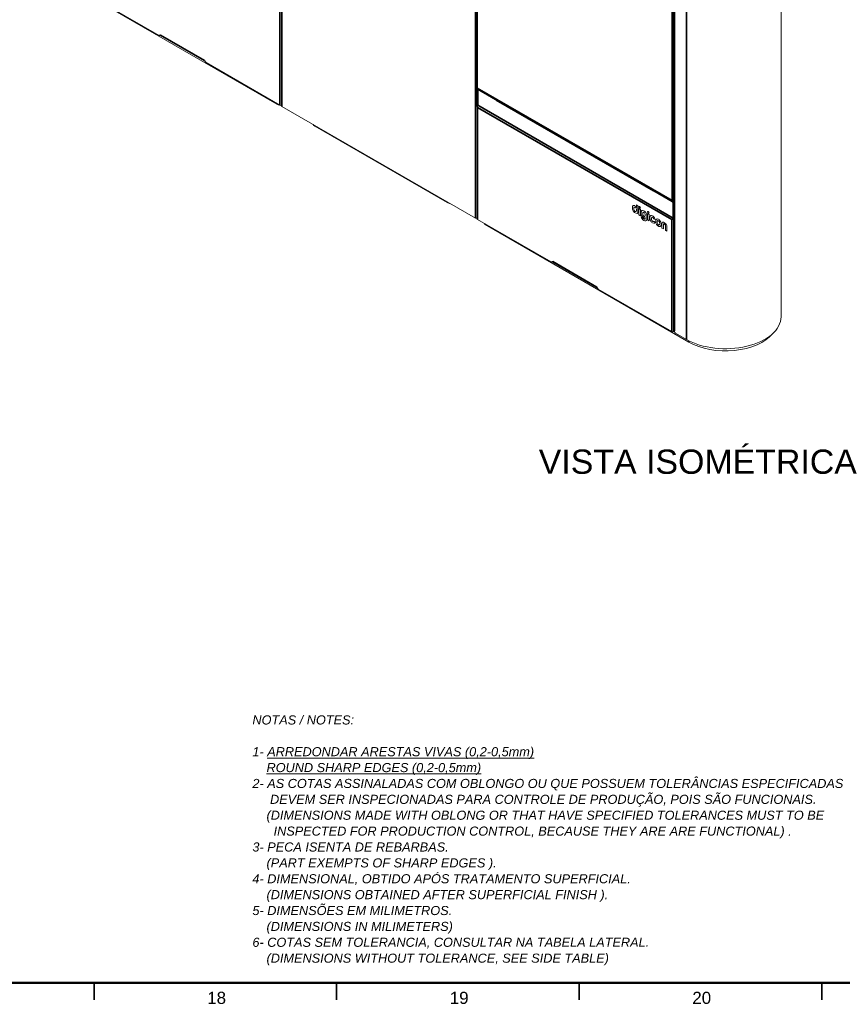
# Model space of a CAD drawing. Header units: millimetres. Extents: x 4 to 1188, y 1 to 840.
# Tile 144 of 203: x 829 to 999, y 1 to 204. Entities that reach past the tile are written whole.
import ezdxf

# ---------------------------------------------------------------- set-up
doc = ezdxf.new("R2010")
doc.units = ezdxf.units.MM
doc.layers.add('1', color=7, linetype='Continuous')
doc.layers.add('256', color=7, linetype='Continuous')
doc.styles.add('Arial Unicode MS', font='Arial Unicode MS')

msp = doc.modelspace()

# ---------------------------------------------------------------- linework, layer by layer
at = {"layer": '1', "color": 154, "linetype": 'Continuous', "lineweight": 13}
for p, q in [((883.1451, 298.3286), (883.1451, 185.7687)), ((923.4574, 267.4504), (923.4574, 189.475)), ((986.1064, 142.3019), (986.1064, 256.7281)), ((964.0349, 247.9216), (964.0349, 139.5608)), ((840.2266, 210.3219), (882.1984, 186.0895)), ((842.7216, 209.0388), (857.8891, 200.2819)), ((858.0319, 200.2678), (858.1532, 200.3377)), ((858.0911, 200.3986), (858.1921, 200.3402)), ((858.2513, 200.2094), (867.3427, 194.9605)), ((867.2835, 195.0913), (867.3845, 195.033)), ((867.5866, 194.6831), (882.754, 185.9262)), ((923.4372, 189.405), (923.4372, 189.23)), ((923.4581, 189.4342), (923.4669, 189.4393)), ((927.2361, 187.1946), (923.4581, 189.3758)), ((927.2361, 187.0197), (923.4581, 189.2009)), ((923.4931, 189.4131), (963.6972, 166.2013)), ((923.5735, 189.1342), (923.5735, 185.9378)), ((883.2288, 185.652), (923.0894, 162.6385)), ((923.4805, 185.6171), (923.4805, 162.481)), ((923.5642, 185.9262), (923.5738, 185.9317)), ((923.6093, 185.876), (963.9143, 162.6058)), ((890.0271, 181.5696), (917.3012, 165.8228)), ((959.8005, 168.451), (959.8005, 168.2869)), ((963.6622, 166.164), (959.8842, 168.3452)), ((963.6622, 165.9891), (959.8842, 168.1703)), ((955.4591, 164.7649), (955.4591, 164.7618)), ((955.4591, 164.7618), (955.4591, 164.7616)), ((955.7739, 164.6005), (955.774, 164.6006)), ((955.774, 164.6006), (955.7741, 164.5992)), ((955.774, 164.5991), (955.7741, 164.5992)), ((955.7741, 164.6011), (955.7742, 164.6012)), ((955.8426, 164.8473), (955.8427, 164.8474)), ((955.9469, 165.2035), (955.947, 165.2036)), ((956.153, 165.0334), (956.1531, 165.0335)), ((956.3007, 164.7958), (956.2696, 164.8556)), ((956.3007, 164.7961), (956.2697, 164.8557)), ((956.2991, 165.3935), (956.2992, 165.3936)), ((956.2991, 165.3935), (956.3007, 164.7958)), ((956.6141, 165.2116), (956.2991, 165.3935)), ((956.6142, 165.2117), (956.2992, 165.3936)), ((956.6141, 165.2116), (956.6142, 165.2117)), ((956.6172, 164.0182), (956.6141, 165.2116)), ((956.6173, 164.0183), (956.6142, 165.2117)), ((956.7906, 164.5944), (956.7907, 164.5945)), ((956.7906, 164.5944), (956.7939, 163.3045)), ((957.1137, 164.409), (956.7906, 164.5944)), ((957.1138, 164.409), (956.7907, 164.5945)), ((957.117, 163.1191), (957.1137, 164.409)), ((957.1137, 164.409), (957.1138, 164.409)), ((957.1171, 163.1191), (957.1138, 164.409)), ((964.0349, 166.3209), (963.7632, 166.164)), ((964.0349, 166.1459), (963.7632, 165.9891)), ((963.7686, 166.2013), (964.0349, 166.3551)), ((956.0436, 164.0241), (956.0442, 164.0238)), ((956.0437, 164.0242), (956.0443, 164.0239)), ((956.2376, 164.02), (956.2379, 164.0203)), ((956.3019, 164.2961), (956.3019, 164.2967)), ((956.6172, 164.017), (956.6173, 164.0171)), ((956.6173, 164.0171), (956.6173, 164.0183)), ((956.7939, 163.3045), (957.117, 163.1191)), ((957.117, 163.1191), (957.1171, 163.1191)), ((957.6382, 162.7007), (957.3001, 162.8947)), ((957.3001, 162.8947), (957.3002, 162.8947)), ((957.3001, 162.8947), (957.3001, 162.8945)), ((957.6383, 162.7007), (957.3002, 162.8947)), ((957.5875, 163.5596), (957.5875, 163.5583)), ((957.5876, 163.5597), (957.5876, 163.5584)), ((957.6382, 162.7007), (957.6383, 162.7007)), ((957.6561, 163.8065), (957.6562, 163.8066)), ((957.6578, 163.2053), (957.6579, 163.2054)), ((957.7519, 162.5244), (957.752, 162.5244)), ((957.8225, 164.1325), (957.8226, 164.1326)), ((957.825, 164.1308), (957.8225, 164.1325)), ((957.8251, 164.1309), (957.8226, 164.1326)), ((957.825, 164.1308), (957.8251, 164.1309)), ((957.8262, 164.1304), (957.825, 164.1308)), ((957.8263, 164.1305), (957.8251, 164.1309)), ((957.8262, 164.1304), (957.8263, 164.1305)), ((957.8571, 162.9833), (957.8577, 162.9829)), ((957.8573, 162.9833), (957.8578, 162.983)), ((957.9047, 162.4161), (957.9048, 162.4161)), ((958.0511, 162.979), (958.0514, 162.9795)), ((958.0837, 162.702), (958.1144, 162.7258)), ((958.0837, 162.702), (958.0838, 162.7021)), ((958.0838, 162.7021), (958.1144, 162.7258)), ((958.1144, 162.7258), (958.1146, 162.6426)), ((958.1154, 163.2553), (958.1154, 163.2559)), ((958.4278, 163.1574), (958.4279, 163.1575)), ((958.4297, 162.4272), (958.4278, 163.1555)), ((958.4298, 162.4272), (958.4279, 163.1556)), ((958.4297, 162.4272), (958.4298, 162.4272)), ((958.4297, 162.4257), (958.4299, 162.4258)), ((958.5885, 163.5625), (958.5886, 163.5626)), ((958.5885, 163.5625), (958.5918, 162.2726)), ((958.9161, 163.3745), (958.5885, 163.5625)), ((958.9162, 163.3746), (958.5886, 163.5626)), ((958.9161, 163.3745), (958.9162, 163.3746)), ((958.9194, 162.0846), (958.9161, 163.3745)), ((958.9195, 162.0846), (958.9162, 163.3746)), ((959.0598, 162.7089), (959.0598, 162.7083)), ((959.0598, 162.693), (959.0598, 162.6926)), ((959.3747, 162.52), (959.3748, 162.5201)), ((959.4563, 162.803), (959.4564, 162.8031)), ((959.6057, 162.7988), (959.6062, 162.7987)), ((959.6123, 163.0945), (959.6124, 163.0945)), ((959.6123, 163.0943), (959.6123, 163.0945)), ((959.6123, 163.0943), (959.6124, 163.0944)), ((959.6124, 163.0944), (959.6124, 163.0945)), ((959.6148, 163.093), (959.6124, 163.0944)), ((959.6148, 163.093), (959.6149, 163.093)), ((959.6148, 163.093), (959.6148, 163.0928)), ((959.6206, 163.0894), (959.6161, 163.092)), ((959.6207, 163.0895), (959.6162, 163.0921)), ((959.6206, 163.0894), (959.6207, 163.0895)), ((959.8417, 162.5164), (959.8418, 162.5162)), ((959.8418, 162.5162), (960.1659, 162.3302)), ((960.0455, 162.6601), (960.0456, 162.6602)), ((963.9858, 162.6058), (964.0349, 162.6342)), ((964.0006, 162.5802), (964.0349, 162.6)), ((964.0006, 162.4402), (964.0349, 162.4601)), ((964.0006, 162.4285), (964.0349, 162.4484)), ((923.5642, 162.3644), (938.7316, 153.6075)), ((925.1299, 161.3029), (967.1017, 137.0705)), ((958.5918, 162.2726), (958.9194, 162.0846)), ((958.9194, 162.0846), (958.9195, 162.0846)), ((959.4599, 162.1389), (959.46, 162.1389)), ((959.6073, 161.975), (959.6074, 161.9751)), ((959.6145, 161.9703), (959.6146, 161.9704)), ((959.6167, 161.6703), (959.618, 161.6695)), ((959.6197, 161.6687), (959.6246, 161.6659)), ((959.6299, 161.9607), (959.63, 161.9607)), ((959.7968, 161.9363), (959.7969, 161.9364)), ((959.7968, 161.9363), (959.7969, 161.9364)), ((959.8431, 161.9869), (959.8432, 161.9869)), ((960.1672, 161.8008), (959.8431, 161.9869)), ((960.1673, 161.8009), (959.8432, 161.9869)), ((960.0469, 161.6073), (960.047, 161.6073)), ((960.1659, 162.3302), (960.1659, 162.3306)), ((960.1659, 162.3306), (960.166, 162.3306)), ((960.1659, 162.3302), (960.166, 162.3302)), ((960.166, 162.3302), (960.166, 162.3306)), ((960.1672, 161.8008), (960.1673, 161.8009)), ((960.1672, 161.8005), (960.1672, 161.8008)), ((960.1672, 161.8005), (960.1673, 161.8006)), ((960.1673, 161.8006), (960.1673, 161.8009)), ((960.2706, 162.0218), (960.271, 162.0201)), ((960.271, 162.0201), (960.2706, 162.017)), ((960.4375, 161.3632), (960.4531, 161.3388)), ((960.5703, 161.8477), (960.5704, 161.8477)), ((960.5703, 161.8463), (960.5704, 161.8464)), ((960.5704, 161.8486), (960.5705, 161.8486)), ((960.5704, 161.8477), (960.5704, 161.8464)), ((960.6389, 162.0946), (960.639, 162.0946)), ((960.6406, 161.4933), (960.6407, 161.4934)), ((960.8401, 161.2712), (960.8406, 161.2709)), ((960.8402, 161.2713), (960.8407, 161.271)), ((961.0339, 161.2671), (961.0342, 161.2675)), ((961.0659, 162.2189), (961.066, 162.2189)), ((961.0983, 161.5433), (961.0983, 161.5439)), ((961.2905, 160.9453), (961.2906, 160.9454)), ((961.3254, 161.8037), (961.3255, 161.8038)), ((961.5414, 161.3831), (961.5435, 160.5721)), ((961.5435, 160.5721), (961.8582, 160.3915)), ((961.6998, 161.7647), (961.6999, 161.7647)), ((961.8582, 160.3915), (961.8559, 161.2754)), ((961.8583, 160.3916), (961.856, 161.2754)), ((961.8582, 160.3915), (961.8583, 160.3916)), ((962.0524, 161.6921), (962.0525, 161.6922)), ((962.2741, 161.0354), (962.2767, 160.151)), ((962.5866, 159.9734), (962.5846, 160.7844)), ((962.5867, 159.9735), (962.5847, 160.7845)), ((962.2767, 160.151), (962.5866, 159.9734)), ((962.5866, 159.9734), (962.5867, 159.9735)), ((938.8745, 153.5933), (938.9957, 153.6633)), ((938.9336, 153.7241), (939.0346, 153.6658)), ((939.0938, 153.535), (948.1852, 148.2861)), ((948.126, 148.4169), (948.227, 148.3586)), ((948.4291, 148.0086), (963.5965, 139.2517)), ((964.1521, 139.3392), (964.0006, 139.2517)), ((964.1521, 139.3975), (964.1521, 139.2809)), ((966.5967, 137.6362), (964.3541, 138.9309))]:
    msp.add_line(p, q, dxfattribs=at)
at = {"layer": '1', "color": 154, "linetype": 'Continuous', "lineweight": 35}
for p, q in [((883.2288, 298.2119), (883.2288, 185.652)), ((923.0894, 162.6385), (923.0894, 275.1984)), ((923.4783, 267.4213), (923.4783, 189.4458)), ((964.1521, 247.7583), (964.1521, 139.3975)), ((966.5967, 246.3469), (966.5967, 137.6362)), ((963.6824, 166.234), (963.6824, 244.2094)), ((963.7834, 244.2094), (963.7834, 166.234)), ((882.754, 185.9262), (882.754, 209.0213)), ((858.1921, 200.3402), (867.2835, 195.0913)), ((923.4581, 189.3758), (923.4581, 189.2009)), ((923.4783, 189.4458), (963.6824, 166.234)), ((923.4934, 185.6728), (923.4934, 189.1815)), ((923.5945, 189.1221), (923.5945, 185.9087)), ((927.2361, 187.0197), (927.2361, 187.1946)), ((959.8017, 168.2704), (927.4096, 186.972)), ((927.5772, 186.9918), (959.7999, 168.3881)), ((882.1984, 186.0895), (882.1984, 186.2469)), ((923.5642, 185.9262), (923.5762, 185.9192)), ((963.5965, 162.3469), (923.5642, 185.4596)), ((923.5642, 185.4596), (923.5642, 162.3644)), ((923.5945, 185.9087), (963.8995, 162.6385)), ((890.0271, 181.727), (890.0271, 181.5696)), ((959.8842, 168.3452), (959.8842, 168.1703)), ((917.3012, 165.8228), (917.3012, 165.9803)), ((956.2696, 164.8556), (956.2697, 164.8557)), ((956.9511, 165.0223), (956.9512, 165.0224)), ((957.1127, 164.7436), (957.1128, 164.7437)), ((963.6622, 165.9891), (963.6622, 166.164)), ((963.8995, 165.9045), (963.7578, 165.9863)), ((963.7632, 166.164), (963.7632, 165.9891)), ((963.7834, 166.234), (964.0349, 166.3792)), ((963.8587, 166.0447), (963.9501, 165.992)), ((963.8995, 162.6385), (963.8995, 165.9045)), ((963.9501, 165.992), (964.0349, 166.041)), ((964.0349, 165.9243), (964.0006, 165.9045)), ((964.0006, 165.9045), (964.0006, 162.6385)), ((955.8443, 164.2462), (955.8444, 164.2462)), ((956.0436, 164.0241), (956.0437, 164.0242)), ((956.0442, 164.0238), (956.0443, 164.0239)), ((956.6172, 164.0182), (956.6173, 164.0183)), ((957.5875, 163.5596), (957.5876, 163.5597)), ((957.5875, 163.5583), (957.5876, 163.5584)), ((957.8563, 162.4382), (957.8564, 162.4383)), ((957.8571, 162.9833), (957.8573, 162.9833)), ((957.8577, 162.9829), (957.8578, 162.983)), ((958.2367, 163.7605), (958.2368, 163.7606)), ((958.4278, 163.1555), (958.4279, 163.1556)), ((958.7489, 163.9905), (958.7491, 163.9905)), ((958.9105, 163.7118), (958.9106, 163.7118)), ((959.6161, 163.092), (959.6162, 163.0921)), ((960.7228, 162.4494), (960.7229, 162.4494)), ((960.8383, 162.3919), (960.8384, 162.392)), ((963.9683, 162.5988), (964.0006, 162.5802)), ((964.0006, 162.6385), (964.0349, 162.6583)), ((964.0006, 139.2517), (964.0006, 162.4285)), ((925.1299, 161.4604), (925.1299, 161.3029)), ((960.8401, 161.2712), (960.8402, 161.2713)), ((960.8406, 161.2709), (960.8407, 161.271)), ((961.3736, 161.0982), (961.3737, 161.0983)), ((961.4052, 161.3621), (961.4053, 161.3622)), ((961.8559, 161.2754), (961.856, 161.2754)), ((962.417, 161.3636), (962.4171, 161.3636)), ((962.5846, 160.7844), (962.5847, 160.7845)), ((963.5965, 139.2517), (963.5965, 162.3469)), ((939.0346, 153.6658), (948.126, 148.4169)), ((967.1017, 137.0705), (967.1017, 137.3618))]:
    msp.add_line(p, q, dxfattribs=at)
at = {"layer": '1', "color": 154, "linetype": 'Continuous', "lineweight": 13}
for centre, start, end in [((923.5288, 189.475), 180, 240), ((923.645, 185.9378), 180, 240), ((963.7329, 166.2632), 240, 300), ((963.9501, 162.6677), 240, 300)]:
    msp.add_arc(centre, 0.0714, start, end, dxfattribs=at)
for centre, major_axis, start_param, end_param in [((857.8891, 200.5152), (0.1429, -0.2474), 5.49778714, 7.06858347), ((858.0103, 200.5852), (-0.1429, 0.2474), 3.14159265, 3.28347974), ((858.3942, 200.4569), (-0.1429, -0.2474), 5.49778714, 6.28318531), ((867.4855, 195.208), (0.1429, 0.2474), 2.35619449, 3.47030633), ((867.5866, 194.9164), (0.1429, -0.2474), 3.92699082, 5.49778714), ((923.5086, 189.405), (-0.0714, 0), 5.49778714, 7.06858347), ((923.5086, 189.23), (0.0714, 0), 3.14159265, 3.92699082), ((927.4381, 187.3113), (-0.2857, 0), 0.78539816, 1.50276121), ((927.4381, 187.1363), (0.2857, 0), 3.92699082, 5.49778714), ((882.7035, 186.3811), (0.7143, 0), 3.92699082, 4.67947589), ((882.956, 186.0428), (0.2857, 0), 3.92699082, 5.43547071), ((883.4308, 185.7687), (0.2857, 0), 3.14159265, 3.92699082), ((891.0372, 182.1528), (1.4286, 0), 3.40135932, 3.92699082), ((960.0862, 168.2869), (0.2857, 0), 3.14159265, 3.92699082), ((960.0862, 168.4619), (-0.2857, 0), 0.06803512, 0.78539816), ((918.3114, 166.4061), (1.4286, 0), 3.92699082, 4.45262232), ((963.7127, 166.1932), (-0.0714, 0), 0.78539816, 2.35619449), ((963.7127, 166.0182), (0.0714, 0), 3.92699082, 5.49778714), ((923.2914, 162.7551), (0.2857, 0), 3.92699082, 5.43547071), ((923.7662, 162.481), (0.2857, 0), 3.14159265, 3.92699082), ((925.635, 161.5946), (0.7143, 0), 3.17450575, 3.92699082), ((957.8272, 162.1138), (-0.0212, 0.0367), 5.43154551, 5.56992763), ((959.6362, 162.2145), (-0.1606, 0.2782), 3.14157489, 3.50186318), ((938.7316, 153.8408), (0.1429, -0.2474), 5.49778714, 7.06858347), ((938.8528, 153.9107), (-0.1429, 0.2474), 3.14159265, 3.28347974), ((939.2367, 153.7824), (-0.1429, -0.2474), 5.49778714, 6.28318531), ((948.328, 148.5335), (0.1429, 0.2474), 2.35619449, 3.47030633), ((948.4291, 148.2419), (0.1429, -0.2474), 3.92699082, 5.49778714), ((974.6779, 142.3019), (-11.4286, 0), 0.78539816, 3.14159265), ((963.7985, 139.3683), (0.2857, 0), 3.92699082, 5.49778714), ((964.4349, 139.5608), (0.4, 0), 3.14159265, 3.92699082), ((964.3541, 139.1642), (0.1429, -0.2474), 3.92699082, 5.49778714), ((974.6779, 141.4446), (-10.7143, 0), 0.78539816, 2.69956075)]:
    msp.add_ellipse(centre, major_axis=major_axis, ratio=0.57735027, start_param=start_param, end_param=end_param, dxfattribs=at)
at = {"layer": '1', "color": 154, "linetype": 'Continuous', "lineweight": 35}
for centre, major_axis, start_param, end_param in [((923.5288, 189.475), (-0.0714, 0), 0, 0.78539816), ((923.5288, 189.475), (0.0357, 0.0619), 2.35619449, 3.14159265), ((923.645, 185.9378), (-0.0714, 0), 0, 0.78539816), ((923.645, 185.9378), (-0.0357, -0.0619), 5.49778714, 6.28318531), ((963.7329, 166.2632), (-0.0357, -0.0619), 5.49778714, 6.28318531), ((963.7329, 166.2632), (-0.0714, 0), 0.78539816, 2.35619449), ((963.7329, 166.2632), (0.0357, -0.0619), 0, 0.78539816), ((963.9501, 165.9336), (-0.0357, -0.0619), 3.92699082, 5.49778714), ((963.9501, 165.9336), (-0.0714, 0), 0.78539816, 2.35619449), ((963.9501, 165.9336), (0.0357, -0.0619), 0.78539816, 2.35619449), ((963.9501, 162.6677), (0.0357, 0.0619), 2.35619449, 3.14159265), ((963.9501, 162.6677), (-0.0714, 0), 0.78539816, 2.35619449), ((963.9501, 162.6677), (0.0357, -0.0619), 0, 0.78539816)]:
    msp.add_ellipse(centre, major_axis=major_axis, ratio=0.57735027, start_param=start_param, end_param=end_param, dxfattribs=at)
at = {"layer": '1', "color": 154, "linetype": 'Continuous', "lineweight": 13}
for points, knots in [([(923.4953, 185.6863), (923.4915, 185.6775), (923.4884, 185.6686), (923.4851, 185.656), (923.4843, 185.6525), (923.4829, 185.6454), (923.4823, 185.6418), (923.4809, 185.6312), (923.4805, 185.6241), (923.4805, 185.6029), (923.4823, 185.5889), (923.4864, 185.573), (923.4869, 185.5713), (923.4879, 185.5678), (923.4895, 185.5625), (923.4914, 185.5573), (923.4955, 185.5471), (923.4986, 185.5403), (923.5057, 185.527), (923.5097, 185.5205), (923.5162, 185.5108), (923.5186, 185.5076), (923.5234, 185.5012), (923.5259, 185.498), (923.5389, 185.4825), (923.5508, 185.4707), (923.5642, 185.4596)], [0, 0, 0, 0, 0.11484842, 0.11484842, 0.159106, 0.159106, 0.20336358, 0.20336358, 0.29187873, 0.29187873, 0.46890905, 0.46890905, 0.49103784, 0.49103784, 0.51316663, 0.55742421, 0.55742421, 0.64593937, 0.64593937, 0.73445453, 0.73445453, 0.7787121, 0.7787121, 0.82296968, 0.82296968, 1, 1, 1, 1]), ([(923.5642, 185.4596), (923.5473, 185.4998), (923.5357, 185.5431), (923.5223, 185.6307), (923.5204, 185.6749), (923.5242, 185.7591), (923.5298, 185.7991), (923.5449, 185.8701), (923.5545, 185.9012), (923.5642, 185.9262)], [0, 0, 0, 0, 0.25, 0.25, 0.5, 0.5, 0.75, 0.75, 1, 1, 1, 1]), ([(964.0006, 162.5802), (963.9573, 162.5746), (963.914, 162.563), (963.8315, 162.5309), (963.7922, 162.5104), (963.7212, 162.465), (963.6893, 162.4402), (963.6354, 162.3916), (963.6133, 162.3677), (963.5965, 162.3469)], [0, 0, 0, 0, 0.25, 0.25, 0.5, 0.5, 0.75, 0.75, 1, 1, 1, 1]), ([(963.5965, 162.3469), (963.6098, 162.3426), (963.6243, 162.3392), (963.6476, 162.3353), (963.6556, 162.3342), (963.6681, 162.3329), (963.6723, 162.3326), (963.6808, 162.332), (963.685, 162.3317), (963.7066, 162.3308), (963.7244, 162.3311), (963.7473, 162.3327), (963.7519, 162.3331), (963.7612, 162.334), (963.7659, 162.3345), (963.7799, 162.3363), (963.7892, 162.3377), (963.8171, 162.3428), (963.8356, 162.3472), (963.8587, 162.3541), (963.8633, 162.3556), (963.8724, 162.3586), (963.8769, 162.3602), (963.8903, 162.365), (963.8991, 162.3685), (963.9162, 162.376), (963.9247, 162.38), (963.937, 162.3864), (963.9411, 162.3886), (963.9492, 162.3931), (963.9532, 162.3954), (963.9727, 162.4072), (963.9872, 162.4174), (964.0006, 162.4285)], [0, 0, 0, 0, 0.125, 0.125, 0.1875, 0.1875, 0.21875, 0.21875, 0.25, 0.25, 0.375, 0.375, 0.40625, 0.40625, 0.4375, 0.4375, 0.5, 0.5, 0.625, 0.625, 0.65625, 0.65625, 0.6875, 0.6875, 0.75, 0.75, 0.8125, 0.8125, 0.84375, 0.84375, 0.875, 0.875, 1, 1, 1, 1]), ([(964.0006, 162.4402), (963.9869, 162.442), (963.9731, 162.4432), (963.9459, 162.4446), (963.9324, 162.4447), (963.9058, 162.4441), (963.8927, 162.4434), (963.8671, 162.4412), (963.8546, 162.4398), (963.8302, 162.4366), (963.8185, 162.4348), (963.7957, 162.4309), (963.7848, 162.4289), (963.7639, 162.425), (963.754, 162.4231), (963.7351, 162.4197), (963.7261, 162.4181), (963.7177, 162.4169)], [0, 0, 0, 0, 0.125, 0.125, 0.25, 0.25, 0.375, 0.375, 0.5, 0.5, 0.625, 0.625, 0.75, 0.75, 0.875, 0.875, 1, 1, 1, 1])]:
    msp.add_open_spline(points, degree=3, knots=knots, dxfattribs=at)
for points, degree in [([(923.5642, 185.9262), (923.5642, 185.7862)], 1), ([(955.5922, 165.207), (955.5029, 165.1282), (955.4587, 164.9808), (955.4591, 164.7649)], 3), ([(955.4591, 164.7616), (955.4602, 164.5437), (955.5106, 164.3456), (955.6001, 164.1685)], 3), ([(955.9469, 165.2035), (955.8024, 165.2862), (955.684, 165.2874), (955.5922, 165.207)], 3), ([(955.947, 165.2036), (955.8025, 165.2862), (955.6841, 165.2874), (955.5923, 165.2071)], 3), ([(955.8426, 164.8473), (955.7968, 164.8059), (955.7739, 164.7236), (955.7741, 164.6011)], 3), ([(955.7741, 164.6011), (955.774, 164.6009), (955.774, 164.6006), (955.7739, 164.6005)], 3), ([(955.7739, 164.6005), (955.7739, 164.5992), (955.7741, 164.5991), (955.7739, 164.5992)], 3), ([(955.7739, 164.5992), (955.7744, 164.4622), (955.7978, 164.3447), (955.8443, 164.2462)], 3), ([(955.8427, 164.8474), (955.7969, 164.8059), (955.774, 164.7237), (955.7742, 164.6012)], 3), ([(955.774, 164.5992), (955.7745, 164.4622), (955.7979, 164.3447), (955.8444, 164.2462)], 3), ([(956.0325, 164.8464), (955.9522, 164.8926), (955.8888, 164.8929), (955.8426, 164.8473)], 3), ([(956.153, 165.0334), (956.0933, 165.1024), (956.0254, 165.1584), (955.9469, 165.2035)], 3), ([(956.1531, 165.0335), (956.0934, 165.1024), (956.0255, 165.1585), (955.947, 165.2036)], 3), ([(956.2324, 164.6282), (956.1823, 164.7261), (956.1157, 164.7987), (956.0325, 164.8464)], 3), ([(956.2696, 164.8556), (956.2372, 164.9179), (956.1981, 164.9777), (956.153, 165.0334)], 3), ([(956.2697, 164.8557), (956.2373, 164.918), (956.1982, 164.9777), (956.1531, 165.0335)], 3), ([(956.3019, 164.2967), (956.3016, 164.42), (956.2782, 164.5309), (956.2324, 164.6282)], 3), ([(956.9511, 165.0223), (956.8622, 165.0734), (956.7903, 165.0314), (956.7906, 164.9285)], 3), ([(956.7906, 164.9285), (956.7909, 164.8256), (956.8632, 164.7008), (956.9521, 164.6498)], 3), ([(957.1127, 164.7436), (957.1124, 164.8465), (957.0401, 164.9712), (956.9511, 165.0223)], 3), ([(957.1128, 164.7437), (957.1125, 164.8466), (957.0402, 164.9713), (956.9512, 165.0224)], 3), ([(956.9521, 164.6498), (957.0411, 164.5987), (957.113, 164.6407), (957.1127, 164.7436)], 3), ([(956.9522, 164.6498), (957.0412, 164.5988), (957.1131, 164.6408), (957.1128, 164.7437)], 3), ([(955.6001, 164.1685), (955.6466, 164.0767), (955.6973, 164.0059), (955.7804, 163.9212)], 3), ([(955.7804, 163.9212), (955.8562, 163.8438), (955.9363, 163.788), (956.0167, 163.7418)], 3), ([(955.8443, 164.2462), (955.8907, 164.1478), (955.9575, 164.0734), (956.0436, 164.0241)], 3), ([(955.8444, 164.2462), (955.8908, 164.1479), (955.9576, 164.0735), (956.0437, 164.0242)], 3), ([(956.0167, 163.7418), (956.1648, 163.6568), (956.2948, 163.5928), (956.4159, 163.6189)], 3), ([(956.0442, 164.0238), (956.1272, 163.9761), (956.1921, 163.9751), (956.2376, 164.02)], 3), ([(956.0443, 164.0239), (956.1031, 163.9901), (956.1528, 163.9798), (956.1929, 163.9925)], 3), ([(956.2379, 164.0203), (956.2809, 164.0675), (956.3022, 164.1593), (956.3019, 164.2961)], 3), ([(956.4159, 163.6189), (956.5418, 163.6462), (956.6175, 163.7746), (956.6172, 164.017)], 3), ([(956.5225, 163.6787), (956.5833, 163.7425), (956.6175, 163.854), (956.6173, 164.0171)], 3), ([(956.6172, 164.017), (956.6173, 164.0169), (956.6172, 164.0171), (956.6172, 164.0182)], 3), ([(957.401, 164.1757), (957.3132, 164.0936), (957.2697, 163.9457), (957.2701, 163.7322)], 3), ([(957.2701, 163.7322), (957.2706, 163.5495), (957.3042, 163.3832), (957.3709, 163.2332)], 3), ([(957.3001, 162.8945), (957.3682, 162.5614), (957.5438, 162.3125), (957.8251, 162.1496)], 3), ([(957.3709, 163.2332), (957.4376, 163.0832), (957.5173, 162.9609), (957.6099, 162.8665)], 3), ([(957.8225, 164.1325), (957.6289, 164.2432), (957.4881, 164.2577), (957.401, 164.1757)], 3), ([(957.8226, 164.1326), (957.629, 164.2433), (957.4882, 164.2578), (957.4011, 164.1758)], 3), ([(957.6561, 163.8065), (957.6101, 163.765), (957.5872, 163.6826), (957.5875, 163.5596)], 3), ([(957.6562, 163.8066), (957.6102, 163.765), (957.5873, 163.6826), (957.5876, 163.5597)], 3), ([(957.5875, 163.5583), (957.5878, 163.4214), (957.6112, 163.3039), (957.6578, 163.2053)], 3), ([(957.5876, 163.5584), (957.5879, 163.4215), (957.6113, 163.304), (957.6579, 163.2054)], 3), ([(957.6099, 162.8665), (957.6685, 162.8069), (957.7273, 162.76), (957.7865, 162.726)], 3), ([(957.7519, 162.5244), (957.701, 162.5794), (957.663, 162.6383), (957.6382, 162.7007)], 3), ([(957.752, 162.5244), (957.7011, 162.5795), (957.6631, 162.6384), (957.6383, 162.7007)], 3), ([(957.846, 163.8056), (957.7657, 163.8518), (957.7023, 163.852), (957.6561, 163.8065)], 3), ([(957.7025, 163.8352), (957.6855, 163.8298), (957.6701, 163.8202), (957.6562, 163.8066)], 3), ([(957.6578, 163.2053), (957.7041, 163.107), (957.7709, 163.0326), (957.8571, 162.9833)], 3), ([(957.6579, 163.2054), (957.7042, 163.1071), (957.771, 163.0327), (957.8573, 162.9833)], 3), ([(957.8563, 162.4382), (957.8214, 162.4582), (957.7867, 162.4869), (957.7519, 162.5244)], 3), ([(957.8564, 162.4383), (957.8215, 162.4583), (957.7868, 162.487), (957.752, 162.5244)], 3), ([(957.7865, 162.726), (957.821, 162.7063), (957.8556, 162.6907), (957.8903, 162.6799)], 3), ([(958.2367, 163.7605), (958.1055, 163.939), (957.9735, 164.0456), (957.8262, 164.1304)], 3), ([(958.2368, 163.7606), (958.1056, 163.9391), (957.9736, 164.0456), (957.8263, 164.1305)], 3), ([(958.0458, 163.5875), (957.9958, 163.6853), (957.9291, 163.7579), (957.846, 163.8056)], 3), ([(957.9047, 162.4161), (957.8886, 162.4215), (957.8725, 162.4289), (957.8563, 162.4382)], 3), ([(957.9048, 162.4161), (957.8887, 162.4216), (957.8726, 162.429), (957.8564, 162.4383)], 3), ([(957.8577, 162.9829), (957.9407, 162.9353), (958.0056, 162.9343), (958.0511, 162.979)], 3), ([(957.8578, 162.983), (957.9166, 162.9492), (957.9664, 162.9389), (958.0066, 162.9517)], 3), ([(957.8903, 162.6799), (957.9337, 162.6659), (957.973, 162.6622), (958.0083, 162.6685)], 3), ([(958.0435, 162.4371), (958.002, 162.4059), (957.9557, 162.3989), (957.9047, 162.4161)], 3), ([(957.9787, 162.4086), (957.9553, 162.4049), (957.9307, 162.4074), (957.9048, 162.4161)], 3), ([(958.1146, 162.6426), (958.1086, 162.5367), (958.0848, 162.4682), (958.0435, 162.4371)], 3), ([(958.1154, 163.2559), (958.1152, 163.3791), (958.0918, 163.49), (958.0458, 163.5875)], 3), ([(958.048, 162.6807), (958.0605, 162.6863), (958.0724, 162.6934), (958.0837, 162.702)], 3), ([(958.0481, 162.6808), (958.0606, 162.6864), (958.0725, 162.6935), (958.0838, 162.7021)], 3), ([(958.0514, 162.9795), (958.0943, 163.0267), (958.1157, 163.1184), (958.1154, 163.2553)], 3), ([(958.4278, 163.1574), (958.4268, 163.3976), (958.3591, 163.5942), (958.2367, 163.7605)], 3), ([(958.4279, 163.1575), (958.4269, 163.3976), (958.3592, 163.5943), (958.2368, 163.7606)], 3), ([(958.2411, 162.0424), (958.351, 162.0763), (958.43, 162.1857), (958.4297, 162.4257)], 3), ([(958.2412, 162.0424), (958.3511, 162.0763), (958.4301, 162.1857), (958.4298, 162.4258)], 3), ([(958.4278, 163.1555), (958.4278, 163.1559), (958.4278, 163.1574)], 2), ([(958.4279, 163.1556), (958.4279, 163.1559), (958.4279, 163.1575)], 2), ([(958.4297, 162.4257), (958.4299, 162.4257), (958.4297, 162.4259), (958.4297, 162.4272)], 3), ([(958.7489, 163.9905), (958.66, 164.0415), (958.5881, 163.9995), (958.5884, 163.8966)], 3), ([(958.5884, 163.8966), (958.5886, 163.7938), (958.661, 163.669), (958.7499, 163.6179)], 3), ([(958.9105, 163.7118), (958.9102, 163.8147), (958.8379, 163.9394), (958.7489, 163.9905)], 3), ([(958.9106, 163.7118), (958.9103, 163.8147), (958.838, 163.9395), (958.7491, 163.9905)], 3), ([(958.7499, 163.6179), (958.8389, 163.5669), (958.9108, 163.6089), (958.9105, 163.7118)], 3), ([(958.75, 163.618), (958.839, 163.5669), (958.9109, 163.609), (958.9106, 163.7118)], 3), ([(959.202, 163.14), (959.1066, 163.0717), (959.0592, 162.9279), (959.0598, 162.7089)], 3), ([(959.0598, 162.7083), (959.0598, 162.705), (959.0599, 162.7041), (959.06, 162.7007)], 3), ([(959.06, 162.7007), (959.0599, 162.6973), (959.0598, 162.6962), (959.0598, 162.693)], 3), ([(959.0598, 162.6926), (959.0604, 162.4736), (959.1086, 162.275), (959.2047, 162.0967)], 3), ([(959.6123, 163.0945), (959.437, 163.1948), (959.3001, 163.21), (959.202, 163.14)], 3), ([(959.6124, 163.0945), (959.4371, 163.1949), (959.3002, 163.2101), (959.2021, 163.1401)], 3), ([(959.3747, 162.52), (959.3747, 162.6761), (959.4021, 162.7705), (959.4563, 162.803)], 3), ([(959.4599, 162.1389), (959.4034, 162.2372), (959.3754, 162.3636), (959.3747, 162.52)], 3), ([(959.3748, 162.5201), (959.3748, 162.6762), (959.4022, 162.7706), (959.4564, 162.8031)], 3), ([(959.46, 162.1389), (959.4035, 162.2372), (959.3755, 162.3636), (959.3748, 162.5201)], 3), ([(959.4563, 162.803), (959.4915, 162.831), (959.5413, 162.8293), (959.6057, 162.7988)], 3), ([(959.6062, 162.7987), (959.6084, 162.7975), (959.6084, 162.7977), (959.6104, 162.7967)], 3), ([(959.6104, 162.7967), (959.6166, 162.7936), (959.6225, 162.7904), (959.6291, 162.7867)], 3), ([(959.6148, 163.0928), (959.6146, 163.0931), (959.6123, 163.0943)], 2), ([(959.6161, 163.092), (959.6154, 163.0924), (959.615, 163.0928), (959.6148, 163.093)], 3), ([(960.0455, 162.6601), (959.944, 162.8409), (959.8024, 162.9835), (959.6206, 163.0894)], 3), ([(960.0456, 162.6602), (959.9441, 162.841), (959.8025, 162.9836), (959.6207, 163.0895)], 3), ([(959.6291, 162.7867), (959.7, 162.745), (959.7559, 162.6892), (959.7949, 162.6206)], 3), ([(959.7949, 162.6206), (959.8107, 162.5937), (959.8263, 162.5592), (959.8417, 162.5164)], 3), ([(960.1659, 162.3306), (960.1409, 162.4439), (960.1005, 162.5543), (960.0455, 162.6601)], 3), ([(960.166, 162.3306), (960.141, 162.444), (960.1006, 162.5543), (960.0456, 162.6602)], 3), ([(960.4128, 162.4448), (960.3636, 162.4117), (960.3276, 162.3553), (960.3046, 162.2762)], 3), ([(960.7228, 162.4494), (960.5961, 162.5032), (960.4929, 162.5018), (960.4128, 162.4448)], 3), ([(960.7229, 162.4494), (960.5962, 162.5033), (960.493, 162.5018), (960.4129, 162.4449)], 3), ([(960.8383, 162.3919), (960.801, 162.4133), (960.7625, 162.4325), (960.7228, 162.4494)], 3), ([(960.8384, 162.392), (960.8011, 162.4134), (960.7626, 162.4325), (960.7229, 162.4494)], 3), ([(961.0659, 162.2189), (960.9954, 162.2877), (960.9197, 162.3452), (960.8383, 162.3919)], 3), ([(961.066, 162.2189), (960.9955, 162.2878), (960.9198, 162.3453), (960.8384, 162.392)], 3), ([(963.5965, 162.3469), (963.7177, 162.4169)], 1), ([(963.8793, 162.4985), (964.0006, 162.4285)], 1), ([(964.0006, 162.5802), (964.0006, 162.4402)], 1), ([(957.8292, 162.1472), (957.9774, 162.0621), (958.1238, 162.0065), (958.2411, 162.0424)], 3), ([(959.2047, 162.0967), (959.3036, 161.9137), (959.441, 161.7714), (959.6167, 161.6703)], 3), ([(959.6073, 161.975), (959.5434, 162.0181), (959.4935, 162.0736), (959.4599, 162.1389)], 3), ([(959.6074, 161.9751), (959.5435, 162.0182), (959.4936, 162.0736), (959.46, 162.1389)], 3), ([(959.6145, 161.9703), (959.61, 161.9731), (959.6099, 161.9735), (959.6073, 161.975)], 3), ([(959.6146, 161.9704), (959.6101, 161.9731), (959.61, 161.9736), (959.6074, 161.9751)], 3), ([(959.6299, 161.9607), (959.6246, 161.964), (959.6188, 161.9675), (959.6145, 161.9703)], 3), ([(959.63, 161.9607), (959.6247, 161.9641), (959.6189, 161.9675), (959.6146, 161.9704)], 3), ([(959.618, 161.6695), (959.6182, 161.6694), (959.6186, 161.6692), (959.6197, 161.6687)], 3), ([(959.6246, 161.6659), (959.8063, 161.5633), (959.9474, 161.5438), (960.0469, 161.6073)], 3), ([(959.7968, 161.9363), (959.7578, 161.912), (959.702, 161.9204), (959.6299, 161.9607)], 3), ([(959.7969, 161.9364), (959.7579, 161.9121), (959.7021, 161.9204), (959.63, 161.9607)], 3), ([(960.0469, 161.6073), (960.1029, 161.6513), (960.1428, 161.7157), (960.1672, 161.8005)], 3), ([(960.047, 161.6073), (960.103, 161.6514), (960.1429, 161.7158), (960.1673, 161.8006)], 3), ([(960.3046, 162.2762), (960.282, 162.1977), (960.2706, 162.1131), (960.2706, 162.0218)], 3), ([(960.2706, 162.017), (960.271, 161.9046), (960.2851, 161.7884), (960.3131, 161.6684)], 3), ([(960.3131, 161.6684), (960.3389, 161.5576), (960.3804, 161.4558), (960.4375, 161.3632)], 3), ([(960.4531, 161.3388), (960.5149, 161.2419), (960.5974, 161.151), (960.7008, 161.0661)], 3), ([(960.6389, 162.0946), (960.5932, 162.053), (960.5703, 161.9709), (960.5704, 161.8486)], 3), ([(960.5704, 161.8486), (960.5703, 161.8482), (960.5703, 161.8478), (960.5703, 161.8477)], 3), ([(960.5703, 161.8477), (960.5703, 161.8463), (960.5704, 161.8463), (960.5703, 161.8463)], 3), ([(960.5703, 161.8463), (960.5708, 161.7094), (960.5941, 161.5919), (960.6406, 161.4933)], 3), ([(960.639, 162.0946), (960.5933, 162.0531), (960.5704, 161.971), (960.5705, 161.8486)], 3), ([(960.5705, 161.8486), (960.5704, 161.8483), (960.5704, 161.8479), (960.5704, 161.8477)], 3), ([(960.5704, 161.8464), (960.5709, 161.7094), (960.5942, 161.5919), (960.6407, 161.4934)], 3), ([(960.8289, 162.0936), (960.7487, 162.1397), (960.6851, 162.14), (960.6389, 162.0946)], 3), ([(960.6853, 162.1232), (960.6683, 162.1178), (960.6529, 162.1083), (960.639, 162.0946)], 3), ([(960.6406, 161.4933), (960.687, 161.395), (960.7537, 161.3206), (960.8401, 161.2712)], 3), ([(960.6407, 161.4934), (960.6871, 161.3951), (960.7538, 161.3207), (960.8402, 161.2713)], 3), ([(960.7008, 161.0661), (960.7478, 161.0274), (960.7948, 160.9947), (960.8415, 160.9679)], 3), ([(961.0286, 161.8755), (960.9786, 161.9733), (960.9119, 162.0459), (960.8289, 162.0936)], 3), ([(960.8406, 161.2709), (960.9235, 161.2233), (960.9885, 161.2223), (961.0339, 161.2671)], 3), ([(960.8407, 161.271), (960.8994, 161.2373), (960.9492, 161.2269), (960.9893, 161.2396)], 3), ([(960.8415, 160.9679), (960.8974, 160.9358), (960.9533, 160.912), (961.0096, 160.8967)], 3), ([(961.0096, 160.8967), (961.1228, 160.8587), (961.217, 160.8749), (961.2905, 160.9453)], 3), ([(961.0983, 161.5439), (961.0979, 161.6671), (961.0747, 161.778), (961.0286, 161.8755)], 3), ([(961.0342, 161.2675), (961.0772, 161.3147), (961.0985, 161.4064), (961.0983, 161.5433)], 3), ([(961.3254, 161.8037), (961.2697, 161.9615), (961.1831, 162.1004), (961.0659, 162.2189)], 3), ([(961.3255, 161.8038), (961.2698, 161.9615), (961.1832, 162.1004), (961.066, 162.2189)], 3), ([(961.2905, 160.9453), (961.3246, 160.9808), (961.3522, 161.0317), (961.3736, 161.0982)], 3), ([(961.2906, 160.9454), (961.3247, 160.9808), (961.3523, 161.0317), (961.3737, 161.0983)], 3), ([(961.4052, 161.3621), (961.4049, 161.5131), (961.3783, 161.66), (961.3254, 161.8037)], 3), ([(961.4053, 161.3622), (961.405, 161.5131), (961.3784, 161.66), (961.3255, 161.8038)], 3), ([(961.3736, 161.0982), (961.3949, 161.1646), (961.4055, 161.2526), (961.4052, 161.3621)], 3), ([(961.3737, 161.0983), (961.395, 161.1646), (961.4056, 161.2527), (961.4053, 161.3622)], 3), ([(961.6998, 161.7647), (961.6012, 161.7297), (961.5408, 161.6189), (961.5414, 161.3831)], 3), ([(962.0524, 161.6921), (961.9235, 161.7592), (961.8015, 161.8009), (961.6998, 161.7647)], 3), ([(962.0525, 161.6922), (961.9237, 161.7593), (961.8016, 161.801), (961.6999, 161.7647)], 3), ([(961.8559, 161.2754), (961.8557, 161.3585), (961.8765, 161.4071), (961.9184, 161.4213)], 3), ([(961.856, 161.2754), (961.8558, 161.3586), (961.8766, 161.4072), (961.9185, 161.4213)], 3), ([(961.9184, 161.4213), (961.9603, 161.4352), (962.0082, 161.4268), (962.0622, 161.3958)], 3), ([(962.417, 161.3636), (962.3107, 161.5126), (962.1843, 161.6164), (962.0524, 161.6921)], 3), ([(962.4171, 161.3636), (962.3108, 161.5127), (962.1844, 161.6165), (962.0525, 161.6922)], 3), ([(962.0622, 161.3958), (962.1162, 161.3648), (962.1649, 161.3178), (962.2085, 161.2548)], 3), ([(962.2085, 161.2548), (962.2519, 161.1917), (962.2739, 161.1185), (962.2741, 161.0354)], 3), ([(962.5846, 160.7844), (962.5839, 161.0271), (962.5238, 161.2136), (962.417, 161.3636)], 3), ([(962.5847, 160.7845), (962.584, 161.0271), (962.5239, 161.2137), (962.4171, 161.3636)], 3)]:
    msp.add_open_spline(points, degree=degree, dxfattribs=at)
at = {"layer": '256', "color": 18, "linetype": 'Continuous', "lineweight": 50}
msp.add_line((1184, 5), (23, 5), dxfattribs=at)
at = {"layer": '256', "color": 18, "linetype": 'Continuous', "lineweight": 35}
for p, q in [((844.5, 5), (844.5, 1.5)), ((894.5, 5), (894.5, 1.5)), ((944.5, 5), (944.5, 1.5)), ((994.5, 5), (994.5, 1.5))]:
    msp.add_line(p, q, dxfattribs=at)

# ---------------------------------------------------------------- texts
at = {"layer": '1', "color": 18, "linetype": 'Continuous', "lineweight": 13, "attachment_point": 7, "line_spacing_factor": 1.047437, "style": 'Arial Unicode MS'}
for s, insert, char_height in [('\\fArial Unicode MS|b0|i0;\\W1.0000;VISTA\xa0ISOMÉTRICA\\P\\P ', (936.1562, 92.393), 5), ('\\fArial Unicode MS|b0|i1;\\W1.0000;{\\H1.50x;NOTAS\xa0/\xa0NOTES:\\P\\P1- \\LARREDONDAR ARESTAS VIVAS (0,2-0,5mm)\\l\\P    \\LROUND SHARP EDGES (0,2-0,5mm)\\l\\P2-\xa0AS\xa0COTAS\xa0ASSINALADAS\xa0COM\xa0OBLONGO\xa0OU\xa0QUE\xa0POSSUEM\xa0TOLERÂNCIAS\xa0ESPECIFICADAS\\P\xa0\xa0\xa0\xa0\xa0DEVEM\xa0SER\xa0INSPECIONADAS\xa0PARA\xa0CONTROLE\xa0DE\xa0PRODUÇÃO,\xa0POIS\xa0SÃO\xa0FUNCIONAIS.\\P\xa0\xa0\xa0\xa0(DIMENSIONS\xa0MADE\xa0WITH\xa0OBLONG\xa0OR\xa0THAT\xa0HAVE\xa0SPECIFIED\xa0TOLERANCES\xa0MUST\xa0TO\xa0BE\\P\xa0\xa0\xa0\xa0\xa0\xa0INSPECTED\xa0FOR\xa0PRODUCTION\xa0CONTROL,\xa0BECAUSE\xa0THEY\xa0ARE\xa0ARE\xa0FUNCTIONAL)\xa0.\\P3-\xa0PECA\xa0ISENTA\xa0DE\xa0REBARBAS.\\P\xa0\xa0\xa0\xa0(PART\xa0EXEMPTS\xa0OF\xa0SHARP\xa0EDGES\xa0).\xa0\xa0\xa0\xa0\\P4-\xa0DIMENSIONAL,\xa0OBTIDO\xa0APÓS\xa0TRATAMENTO\xa0SUPERFICIAL.\\P\xa0\xa0\xa0\xa0(DIMENSIONS\xa0OBTAINED\xa0AFTER\xa0SUPERFICIAL\xa0FINISH\xa0).\\P5-\xa0DIMENSÕES\xa0EM\xa0MILIMETROS.\\P\xa0\xa0\xa0\xa0(DIMENSIONS\xa0IN\xa0MILIMETERS)\\P6-\xa0COTAS\xa0SEM\xa0TOLERANCIA,\xa0CONSULTAR\xa0NA\xa0TABELA\xa0LATERAL.\\P    (DIMENSIONS WITHOUT TOLERANCE, SEE SIDE TABLE)}', (877.131, 8.5827), 1.25)]:
    msp.add_mtext(s, dxfattribs=dict(at, insert=insert, char_height=char_height))
at = {"layer": '256', "color": 18, "linetype": 'Continuous', "lineweight": 13, "char_height": 2.5, "attachment_point": 7, "line_spacing_factor": 1.047437, "style": 'Arial Unicode MS'}
for s, insert in [('\\fArial Unicode MS|b0|i0;\\W1.0000;18', (867.8151, 0.6173)), ('\\fArial Unicode MS|b0|i0;\\W1.0000;19', (917.8151, 0.6173)), ('\\fArial Unicode MS|b0|i0;\\W1.0000;20', (967.8151, 0.6173))]:
    msp.add_mtext(s, dxfattribs=dict(at, insert=insert))

doc.saveas('drawing.dxf')
